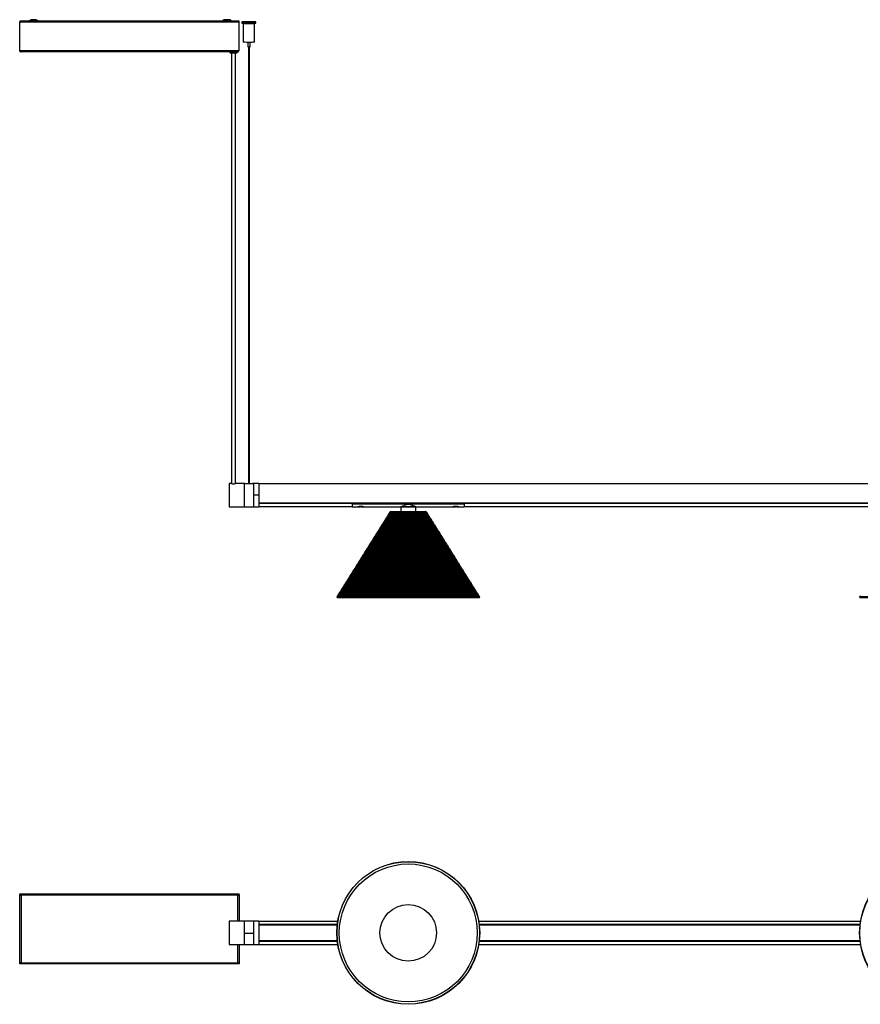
# Model space of a CAD drawing. Header units: millimetres. Extents: x 161 to 2855, y 431 to 1486.
# Tile 1 of 7: x 161 to 1061, y 431 to 1486. Entities that reach past the tile are written whole.
import ezdxf

# ---------------------------------------------------------------- set-up
doc = ezdxf.new("R2010")
doc.units = ezdxf.units.MM

msp = doc.modelspace()

# ---------------------------------------------------------------- linework, layer by layer
at = {"color": 7, "linetype": 'Continuous', "lineweight": 25}
for p, q in [((161.4, 1484.5), (160.6, 1484.5)), ((160.6, 1484.5), (160.6, 1483.8)), ((160.6, 1484.5), (160.6, 1484.5)), ((170.1, 1484.5), (160.6, 1484.5)), ((170.2, 1484.5), (160.6, 1484.5)), ((160.6, 1484.5), (160.6, 1484.5)), ((160.6, 1453.2), (160.6, 1483.8)), ((160.6, 1483.8), (395.6, 1483.8)), ((160.6, 1483.8), (395.6, 1483.8)), ((160.6, 1483.8), (160.6, 1483.8)), ((161.4, 1483.8), (160.6, 1483.8)), ((160.6, 1483.8), (160.6, 1483.8)), ((161.4, 1484.5), (161.4, 1483.8)), ((161.4, 1483.8), (161.4, 1483.8)), ((165.6, 1484.3), (163.6, 1484.2)), ((163.6, 1483.8), (163.6, 1484.2)), ((165.6, 1484.3), (169.8, 1484.3)), ((168.8, 1483.9), (168.8, 1483.9)), ((376.8, 1484.5), (181, 1484.5)), ((376.8, 1484.5), (181, 1484.5)), ((181.3, 1484.3), (229.1, 1484.3)), ((229.1, 1484.3), (229.1, 1484.2)), ((229.1, 1484.2), (229.6, 1484.2)), ((229.6, 1484.2), (229.6, 1484.2)), ((249.6, 1484.2), (229.6, 1484.2)), ((249.6, 1484.2), (249.6, 1484.2)), ((249.6, 1484.2), (250.1, 1484.2)), ((250.1, 1484.2), (250.1, 1484.3)), ((250.1, 1484.3), (376.4, 1484.3)), ((375.8, 1484.2), (375.8, 1484.2)), ((375.8, 1484.2), (375.8, 1484.2)), ((395.6, 1484.5), (388.3, 1484.5)), ((395.6, 1484.5), (388.3, 1484.5)), ((388.9, 1484.3), (390.6, 1484.3)), ((389.4, 1484.2), (389.4, 1484.2)), ((392.6, 1484.2), (390.6, 1484.3)), ((392.6, 1484.2), (392.6, 1483.8)), ((394.8, 1484.5), (395.6, 1484.5)), ((394.8, 1483.8), (394.8, 1484.5)), ((394.8, 1483.8), (394.8, 1483.8)), ((394.8, 1483.8), (395.6, 1483.8)), ((395.6, 1483.8), (395.6, 1484.5)), ((395.6, 1484.5), (395.6, 1484.5)), ((395.6, 1484.5), (395.6, 1484.5)), ((395.6, 1453.2), (395.6, 1483.8)), ((395.6, 1483.8), (395.6, 1483.8)), ((395.6, 1483.8), (395.6, 1483.8)), ((398.6, 1483.9), (398.6, 1482.4)), ((400.1, 1482.3), (400.1, 1462.3)), ((401.8, 1482.4), (401.8, 1481.6)), ((405.6, 1483.9), (405.6, 1483.9)), ((406.6, 1483.9), (406.6, 1483.9)), ((410.4, 1482.3), (410.4, 1482.4)), ((412.1, 1462.3), (412.1, 1482.3)), ((413.6, 1482.4), (413.6, 1483.9)), ((404.8, 1462.3), (404.8, 1457.3)), ((405.6, 1457.3), (405.6, 988.9)), ((406.6, 988.9), (406.6, 1457.3)), ((407.3, 1457.3), (407.3, 1462.3)), ((160.6, 1453.2), (395.6, 1453.2)), ((394.2, 1451.8), (162, 1451.8)), ((385.6, 1451.8), (385.6, 1451.6)), ((387.6, 1450.6), (387.6, 988.9)), ((391.6, 988.9), (391.6, 1450.6)), ((393.6, 1451.6), (393.6, 1451.8)), ((387.4, 989), (385.1, 989)), ((385.1, 989), (385.1, 964)), ((400.9, 989), (391.8, 989)), ((401.8, 989), (400.9, 989)), ((400.9, 989), (400.9, 964)), ((400.9, 989), (400.9, 964)), ((400.9, 989), (401.6, 989)), ((400.9, 989), (400.9, 989)), ((401.6, 988.9), (401.6, 989)), ((401.6, 989), (401.6, 989)), ((402.3, 989), (405.6, 989)), ((402.3, 989), (402.4, 988.9)), ((409.5, 988.9), (402.3, 988.9)), ((406.6, 989), (409.5, 989)), ((409.5, 988.9), (409.5, 989)), ((410.9, 989), (410.1, 989)), ((410.3, 989), (410.3, 988.9)), ((410.3, 989), (410.9, 989)), ((410.3, 989), (410.3, 989)), ((416.8, 989), (410.9, 989)), ((410.9, 989), (410.9, 964)), ((410.9, 989), (410.9, 989)), ((410.9, 989), (410.9, 976.5)), ((416.8, 989), (416.8, 976.5)), ((2416.8, 988.7), (416.8, 988.7)), ((416.8, 976.5), (410.9, 976.5)), ((410.9, 976.5), (410.9, 964)), ((416.8, 976.5), (416.8, 964)), ((385.1, 964), (400.9, 964)), ((400.9, 964), (410.9, 964)), ((410.9, 964), (416.8, 964)), ((416.8, 968.3), (2416.8, 968.3)), ((2416.8, 968.2), (416.8, 968.2)), ((416.8, 968), (516.8, 968)), ((516.8, 967.6), (416.8, 967.6)), ((416.8, 964.3), (516.8, 964.3)), ((516.8, 967.4), (516.8, 968.2)), ((516.8, 968.2), (636.8, 968.2)), ((516.8, 968.2), (516.8, 968.2)), ((516.8, 968.2), (518.3, 968.2)), ((516.8, 967.4), (636.8, 967.4)), ((516.8, 967.4), (516.8, 964)), ((516.8, 964), (522, 964)), ((518.3, 968.2), (518.3, 968.2)), ((519.8, 968.2), (519.8, 968.2)), ((522.3, 968.2), (522.3, 968.2)), ((522.6, 964.1), (525.3, 964.1)), ((523.4, 968.2), (523.4, 968.2)), ((526.3, 964.3), (525.3, 964.3)), ((526.3, 964.1), (529, 964.1)), ((528.4, 968.2), (528.4, 968.2)), ((528.4, 968.2), (620.3, 968.2)), ((529, 964.1), (528.9, 964.1)), ((529.5, 964), (568.8, 964)), ((568.8, 964), (568.8, 959.2)), ((584.8, 964), (568.8, 964)), ((568.8, 964), (584.8, 964)), ((584.8, 964), (624, 964)), ((584.8, 959.2), (584.8, 964)), ((620.3, 968.2), (620.3, 968.2)), ((624.3, 968.2), (624.3, 968.2)), ((624.5, 964.1), (627.3, 964.1)), ((625.3, 968.2), (625.3, 968.2)), ((628.2, 964.3), (627.2, 964.3)), ((628.3, 964.1), (631, 964.1)), ((630.4, 968.2), (636.8, 968.2)), ((630.4, 968.2), (630.4, 968.2)), ((631.5, 964), (636.8, 964)), ((636.8, 967.4), (636.8, 968.2)), ((636.8, 968.2), (636.8, 968.2)), ((636.8, 968), (1076.8, 968)), ((1076.8, 967.6), (636.8, 967.6)), ((636.8, 967.4), (636.8, 964)), ((636.8, 964.3), (1076.8, 964.3)), ((553.1, 951), (552, 950.8)), ((552, 950.8), (552.3, 949.7)), ((552, 950.8), (601.6, 950.8)), ((553.9, 952.4), (552.9, 952.1)), ((552.9, 952.1), (553.1, 951.1)), ((552.9, 952.1), (600.7, 952.1)), ((553.1, 951.1), (600.5, 951.1)), ((553.1, 951.1), (553.1, 951)), ((553.1, 951), (600.5, 951)), ((554.7, 953.7), (553.7, 953.5)), ((553.7, 953.5), (554, 952.5)), ((553.7, 953.5), (599.9, 953.5)), ((554, 952.5), (553.9, 952.4)), ((553.9, 952.4), (599.7, 952.4)), ((554, 952.5), (599.6, 952.5)), ((555.6, 955.1), (554.6, 954.8)), ((554.6, 954.8), (554.8, 953.8)), ((554.6, 954.8), (599, 954.8)), ((554.8, 953.8), (554.7, 953.7)), ((554.7, 953.7), (598.8, 953.7)), ((554.8, 953.8), (598.8, 953.8)), ((556.4, 956.4), (555.4, 956.2)), ((555.4, 956.2), (555.6, 955.2)), ((555.4, 956.2), (598.2, 956.2)), ((555.6, 955.2), (597.9, 955.2)), ((555.6, 955.2), (555.6, 955.1)), ((555.6, 955.1), (598, 955.1)), ((557.3, 957.8), (556.2, 957.5)), ((556.2, 957.5), (556.5, 956.5)), ((556.2, 957.5), (597.3, 957.5)), ((556.5, 956.5), (556.4, 956.4)), ((556.4, 956.4), (597.1, 956.4)), ((556.5, 956.5), (597.1, 956.5)), ((558.1, 959.2), (557.1, 958.9)), ((557.1, 958.9), (557.3, 957.9)), ((557.1, 958.9), (596.5, 958.9)), ((557.3, 957.9), (596.2, 957.9)), ((557.3, 957.9), (557.3, 957.8)), ((557.3, 957.8), (596.3, 957.8)), ((558.1, 959.2), (595.4, 959.2)), ((596.5, 958.9), (595.4, 959.2)), ((596.2, 957.9), (596.5, 958.9)), ((596.3, 957.8), (596.2, 957.9)), ((597.3, 957.5), (596.3, 957.8)), ((597.1, 956.5), (597.3, 957.5)), ((597.1, 956.4), (597.1, 956.5)), ((598.2, 956.2), (597.1, 956.4)), ((597.9, 955.2), (598.2, 956.2)), ((598, 955.1), (597.9, 955.2)), ((599, 954.8), (598, 955.1)), ((598.8, 953.8), (599, 954.8)), ((598.8, 953.7), (598.8, 953.8)), ((599.9, 953.5), (598.8, 953.7)), ((599.6, 952.5), (599.9, 953.5)), ((599.7, 952.4), (599.6, 952.5)), ((600.7, 952.1), (599.7, 952.4)), ((600.5, 951.1), (600.7, 952.1)), ((600.5, 951), (600.5, 951.1)), ((601.6, 950.8), (600.5, 951)), ((601.3, 949.7), (601.6, 950.8)), ((546.3, 940.2), (545.2, 939.9)), ((545.2, 939.9), (545.5, 938.9)), ((545.2, 939.9), (608.4, 939.9)), ((547.1, 941.5), (546.1, 941.3)), ((546.1, 941.3), (546.3, 940.2)), ((546.1, 941.3), (607.5, 941.3)), ((546.3, 940.2), (607.3, 940.2)), ((546.3, 940.2), (607.3, 940.2)), ((546.3, 940.2), (546.3, 940.2)), ((548, 942.9), (546.9, 942.6)), ((546.9, 942.6), (547.2, 941.6)), ((546.9, 942.6), (606.7, 942.6)), ((547.2, 941.6), (547.1, 941.5)), ((547.1, 941.5), (606.5, 941.5)), ((547.2, 941.6), (606.4, 941.6)), ((548.8, 944.2), (547.8, 944)), ((547.8, 944), (548, 943)), ((547.8, 944), (605.8, 944)), ((548, 943), (605.6, 943)), ((548, 943), (548, 942.9)), ((548, 942.9), (605.6, 942.9)), ((549.7, 945.6), (548.6, 945.3)), ((548.6, 945.3), (548.9, 944.3)), ((548.6, 945.3), (605, 945.3)), ((548.9, 944.3), (548.8, 944.2)), ((548.8, 944.2), (604.8, 944.2)), ((548.9, 944.3), (604.7, 944.3)), ((550.5, 946.9), (549.5, 946.7)), ((549.5, 946.7), (549.7, 945.7)), ((549.5, 946.7), (604.1, 946.7)), ((549.7, 945.7), (603.9, 945.7)), ((549.7, 945.7), (549.7, 945.6)), ((549.7, 945.6), (603.9, 945.6)), ((551.4, 948.3), (550.3, 948)), ((550.3, 948), (550.6, 947)), ((550.3, 948), (603.3, 948)), ((550.6, 947), (550.5, 946.9)), ((550.5, 946.9), (603.1, 946.9)), ((550.6, 947), (603, 947)), ((552.2, 949.7), (551.2, 949.4)), ((551.2, 949.4), (551.4, 948.4)), ((551.2, 949.4), (602.4, 949.4)), ((551.4, 948.4), (602.2, 948.4)), ((551.4, 948.4), (551.4, 948.3)), ((551.4, 948.3), (602.2, 948.3)), ((552.2, 949.7), (601.4, 949.7)), ((552.3, 949.7), (552.2, 949.7)), ((552.3, 949.7), (601.3, 949.7)), ((601.4, 949.7), (601.3, 949.7)), ((602.4, 949.4), (601.4, 949.7)), ((602.2, 948.4), (602.4, 949.4)), ((602.2, 948.3), (602.2, 948.4)), ((603.3, 948), (602.2, 948.3)), ((603, 947), (603.3, 948)), ((603.1, 946.9), (603, 947)), ((604.1, 946.7), (603.1, 946.9)), ((603.9, 945.7), (604.1, 946.7)), ((603.9, 945.6), (603.9, 945.7)), ((605, 945.3), (603.9, 945.6)), ((604.7, 944.3), (605, 945.3)), ((604.8, 944.2), (604.7, 944.3)), ((605.8, 944), (604.8, 944.2)), ((605.6, 943), (605.8, 944)), ((605.6, 942.9), (605.6, 943)), ((606.7, 942.6), (605.6, 942.9)), ((606.4, 941.6), (606.7, 942.6)), ((606.5, 941.5), (606.4, 941.6)), ((607.5, 941.3), (606.5, 941.5)), ((607.3, 940.2), (607.5, 941.3)), ((608.4, 939.9), (607.3, 940.2)), ((607.3, 940.2), (607.3, 940.2)), ((608.1, 938.9), (608.4, 939.9)), ((539.5, 929.3), (538.4, 929)), ((538.4, 929), (538.7, 928)), ((538.4, 929), (615.1, 929)), ((540.3, 930.7), (539.3, 930.4)), ((539.3, 930.4), (539.5, 929.4)), ((539.3, 930.4), (614.3, 930.4)), ((539.5, 929.4), (614, 929.4)), ((539.5, 929.4), (539.5, 929.3)), ((539.5, 929.3), (614.1, 929.3)), ((541.2, 932), (540.1, 931.8)), ((540.1, 931.8), (540.4, 930.7)), ((540.1, 931.8), (613.4, 931.8)), ((540.3, 930.7), (613.2, 930.7)), ((540.4, 930.7), (540.3, 930.7)), ((540.4, 930.7), (613.2, 930.7)), ((542, 933.4), (541, 933.1)), ((541, 933.1), (541.2, 932.1)), ((541, 933.1), (612.6, 933.1)), ((541.2, 932.1), (612.3, 932.1)), ((541.2, 932.1), (541.2, 932)), ((541.2, 932), (612.4, 932)), ((542.9, 934.7), (541.8, 934.5)), ((541.8, 934.5), (542.1, 933.5)), ((541.8, 934.5), (611.7, 934.5)), ((542.1, 933.5), (542, 933.4)), ((542, 933.4), (611.6, 933.4)), ((542.1, 933.5), (611.5, 933.5)), ((543.7, 936.1), (542.7, 935.8)), ((542.7, 935.8), (542.9, 934.8)), ((542.7, 935.8), (610.9, 935.8)), ((542.9, 934.8), (610.6, 934.8)), ((542.9, 934.8), (542.9, 934.7)), ((542.9, 934.7), (610.7, 934.7)), ((544.6, 937.4), (543.5, 937.2)), ((543.5, 937.2), (543.8, 936.2)), ((543.5, 937.2), (610.1, 937.2)), ((543.8, 936.2), (543.7, 936.1)), ((543.7, 936.1), (609.9, 936.1)), ((543.8, 936.2), (609.8, 936.2)), ((545.4, 938.8), (544.4, 938.5)), ((544.4, 938.5), (544.6, 937.5)), ((544.4, 938.5), (609.2, 938.5)), ((544.6, 937.5), (609, 937.5)), ((544.6, 937.5), (544.6, 937.4)), ((544.6, 937.4), (609, 937.4)), ((545.5, 938.9), (545.4, 938.8)), ((545.4, 938.8), (608.2, 938.8)), ((545.5, 938.9), (608.1, 938.9)), ((608.2, 938.8), (608.1, 938.9)), ((609.2, 938.5), (608.2, 938.8)), ((609, 937.5), (609.2, 938.5)), ((609, 937.4), (609, 937.5)), ((610.1, 937.2), (609, 937.4)), ((609.8, 936.2), (610.1, 937.2)), ((609.9, 936.1), (609.8, 936.2)), ((610.9, 935.8), (609.9, 936.1)), ((610.6, 934.8), (610.9, 935.8)), ((610.7, 934.7), (610.6, 934.8)), ((611.7, 934.5), (610.7, 934.7)), ((611.5, 933.5), (611.7, 934.5)), ((611.6, 933.4), (611.5, 933.5)), ((612.6, 933.1), (611.6, 933.4)), ((612.3, 932.1), (612.6, 933.1)), ((612.4, 932), (612.3, 932.1)), ((613.4, 931.8), (612.4, 932)), ((613.2, 930.7), (613.4, 931.8)), ((614.3, 930.4), (613.2, 930.7)), ((613.2, 930.7), (613.2, 930.7)), ((614, 929.4), (614.3, 930.4)), ((614.1, 929.3), (614, 929.4)), ((615.1, 929), (614.1, 929.3)), ((614.9, 928), (615.1, 929)), ((532.7, 918.4), (531.7, 918.2)), ((531.7, 918.2), (531.9, 917.2)), ((531.7, 918.2), (621.9, 918.2)), ((533.6, 919.8), (532.5, 919.5)), ((532.5, 919.5), (532.8, 918.5)), ((532.5, 919.5), (621.1, 919.5)), ((532.8, 918.5), (532.7, 918.4)), ((532.7, 918.4), (620.9, 918.4)), ((532.8, 918.5), (620.8, 918.5)), ((534.4, 921.2), (533.4, 920.9)), ((533.4, 920.9), (533.6, 919.9)), ((533.4, 920.9), (620.2, 920.9)), ((533.6, 919.9), (620, 919.9)), ((533.6, 919.9), (533.6, 919.8)), ((533.6, 919.8), (620, 919.8)), ((535.2, 922.5), (534.2, 922.3)), ((534.2, 922.3), (534.5, 921.2)), ((534.2, 922.3), (619.4, 922.3)), ((534.4, 921.2), (619.2, 921.2)), ((534.5, 921.2), (534.4, 921.2)), ((534.5, 921.2), (619.1, 921.2)), ((536.1, 923.9), (535, 923.6)), ((535, 923.6), (535.3, 922.6)), ((535, 923.6), (618.5, 923.6)), ((535.3, 922.6), (535.2, 922.5)), ((535.2, 922.5), (618.3, 922.5)), ((535.3, 922.6), (618.3, 922.6)), ((536.9, 925.2), (535.9, 925)), ((535.9, 925), (536.1, 924)), ((535.9, 925), (617.7, 925)), ((536.1, 924), (617.4, 924)), ((536.1, 924), (536.1, 923.9)), ((536.1, 923.9), (617.5, 923.9)), ((537.8, 926.6), (536.7, 926.3)), ((536.7, 926.3), (537, 925.3)), ((536.7, 926.3), (616.8, 926.3)), ((537, 925.3), (536.9, 925.2)), ((536.9, 925.2), (616.6, 925.2)), ((537, 925.3), (616.6, 925.3)), ((538.6, 927.9), (537.6, 927.7)), ((537.6, 927.7), (537.8, 926.7)), ((537.6, 927.7), (616, 927.7)), ((537.8, 926.7), (615.7, 926.7)), ((537.8, 926.7), (537.8, 926.6)), ((537.8, 926.6), (615.8, 926.6)), ((538.7, 928), (538.6, 927.9)), ((538.6, 927.9), (614.9, 927.9)), ((538.7, 928), (614.9, 928)), ((614.9, 927.9), (614.9, 928)), ((616, 927.7), (614.9, 927.9)), ((615.7, 926.7), (616, 927.7)), ((615.8, 926.6), (615.7, 926.7)), ((616.8, 926.3), (615.8, 926.6)), ((616.6, 925.3), (616.8, 926.3)), ((616.6, 925.2), (616.6, 925.3)), ((617.7, 925), (616.6, 925.2)), ((617.4, 924), (617.7, 925)), ((617.5, 923.9), (617.4, 924)), ((618.5, 923.6), (617.5, 923.9)), ((618.3, 922.6), (618.5, 923.6)), ((618.3, 922.5), (618.3, 922.6)), ((619.4, 922.3), (618.3, 922.5)), ((619.1, 921.2), (619.4, 922.3)), ((619.2, 921.2), (619.1, 921.2)), ((620.2, 920.9), (619.2, 921.2)), ((620, 919.9), (620.2, 920.9)), ((620, 919.8), (620, 919.9)), ((621.1, 919.5), (620, 919.8)), ((620.8, 918.5), (621.1, 919.5)), ((620.9, 918.4), (620.8, 918.5)), ((621.9, 918.2), (620.9, 918.4)), ((621.7, 917.2), (621.9, 918.2)), ((526.8, 908.9), (525.7, 908.7)), ((525.7, 908.7), (526, 907.7)), ((525.7, 908.7), (627.9, 908.7)), ((526, 907.7), (525.9, 907.6)), ((526, 907.7), (627.6, 907.7)), ((527.6, 910.3), (526.6, 910)), ((526.6, 910), (526.8, 909)), ((526.6, 910), (627, 910)), ((526.8, 909), (626.8, 909)), ((526.8, 909), (526.8, 908.9)), ((526.8, 908.9), (626.8, 908.9)), ((528.5, 911.7), (527.4, 911.4)), ((527.4, 911.4), (527.7, 910.4)), ((527.4, 911.4), (626.2, 911.4)), ((527.7, 910.4), (527.6, 910.3)), ((527.6, 910.3), (626, 910.3)), ((527.7, 910.4), (625.9, 910.4)), ((529.3, 913), (528.3, 912.8)), ((528.3, 912.8), (528.5, 911.7)), ((528.3, 912.8), (625.3, 912.8)), ((528.5, 911.7), (625.1, 911.7)), ((528.5, 911.7), (625.1, 911.7)), ((528.5, 911.7), (528.5, 911.7)), ((530.2, 914.4), (529.1, 914.1)), ((529.1, 914.1), (529.4, 913.1)), ((529.1, 914.1), (624.5, 914.1)), ((529.4, 913.1), (529.3, 913)), ((529.3, 913), (624.3, 913)), ((529.4, 913.1), (624.2, 913.1)), ((531, 915.7), (530, 915.5)), ((530, 915.5), (530.2, 914.5)), ((530, 915.5), (623.6, 915.5)), ((530.2, 914.5), (623.4, 914.5)), ((530.2, 914.5), (530.2, 914.4)), ((530.2, 914.4), (623.4, 914.4)), ((531.9, 917.1), (530.8, 916.8)), ((530.8, 916.8), (531.1, 915.8)), ((530.8, 916.8), (622.8, 916.8)), ((531.1, 915.8), (531, 915.7)), ((531, 915.7), (622.6, 915.7)), ((531.1, 915.8), (622.5, 915.8)), ((531.9, 917.2), (621.7, 917.2)), ((531.9, 917.2), (531.9, 917.1)), ((531.9, 917.1), (621.7, 917.1)), ((621.7, 917.1), (621.7, 917.2)), ((622.8, 916.8), (621.7, 917.1)), ((622.5, 915.8), (622.8, 916.8)), ((622.6, 915.7), (622.5, 915.8)), ((623.6, 915.5), (622.6, 915.7)), ((623.4, 914.5), (623.6, 915.5)), ((623.4, 914.4), (623.4, 914.5)), ((624.5, 914.1), (623.4, 914.4)), ((624.2, 913.1), (624.5, 914.1)), ((624.3, 913), (624.2, 913.1)), ((625.3, 912.8), (624.3, 913)), ((625.1, 911.7), (625.3, 912.8)), ((626.2, 911.4), (625.1, 911.7)), ((625.1, 911.7), (625.1, 911.7)), ((625.9, 910.4), (626.2, 911.4)), ((626, 910.3), (625.9, 910.4)), ((627, 910), (626, 910.3)), ((626.8, 909), (627, 910)), ((626.8, 908.9), (626.8, 909)), ((627.9, 908.7), (626.8, 908.9)), ((627.6, 907.7), (627.9, 908.7)), ((627.7, 907.6), (627.6, 907.7)), ((520, 898.1), (518.9, 897.8)), ((518.9, 897.8), (519.2, 896.8)), ((518.9, 897.8), (634.6, 897.8)), ((520.8, 899.5), (519.8, 899.2)), ((519.8, 899.2), (520, 898.2)), ((519.8, 899.2), (633.8, 899.2)), ((520, 898.2), (633.5, 898.2)), ((520, 898.2), (520, 898.1)), ((520, 898.1), (633.6, 898.1)), ((521.7, 900.8), (520.6, 900.5)), ((520.6, 900.5), (520.9, 899.5)), ((520.6, 900.5), (632.9, 900.5)), ((520.8, 899.5), (632.7, 899.5)), ((520.9, 899.5), (520.8, 899.5)), ((520.9, 899.5), (632.7, 899.5)), ((522.5, 902.2), (521.5, 901.9)), ((521.5, 901.9), (521.7, 900.9)), ((521.5, 901.9), (632.1, 901.9)), ((521.7, 900.9), (631.8, 900.9)), ((521.7, 900.9), (521.7, 900.8)), ((521.7, 900.8), (631.9, 900.8)), ((523.4, 903.5), (522.3, 903.3)), ((522.3, 903.3), (522.6, 902.2)), ((522.3, 903.3), (631.2, 903.3)), ((522.5, 902.2), (631.1, 902.2)), ((522.6, 902.2), (522.5, 902.2)), ((522.6, 902.2), (631, 902.2)), ((524.2, 904.9), (523.2, 904.6)), ((523.2, 904.6), (523.4, 903.6)), ((523.2, 904.6), (630.4, 904.6)), ((523.4, 903.6), (630.2, 903.6)), ((523.4, 903.6), (523.4, 903.5)), ((523.4, 903.5), (630.2, 903.5)), ((525.1, 906.2), (524, 906)), ((524, 906), (524.3, 905)), ((524, 906), (629.6, 906)), ((524.3, 905), (524.2, 904.9)), ((524.2, 904.9), (629.4, 904.9)), ((524.3, 905), (629.3, 905)), ((525.9, 907.6), (524.9, 907.3)), ((524.9, 907.3), (525.1, 906.3)), ((524.9, 907.3), (628.7, 907.3)), ((525.1, 906.3), (628.5, 906.3)), ((525.1, 906.3), (525.1, 906.2)), ((525.1, 906.2), (628.5, 906.2)), ((525.9, 907.6), (627.7, 907.6)), ((628.7, 907.3), (627.7, 907.6)), ((628.5, 906.3), (628.7, 907.3)), ((628.5, 906.2), (628.5, 906.3)), ((629.6, 906), (628.5, 906.2)), ((629.3, 905), (629.6, 906)), ((629.4, 904.9), (629.3, 905)), ((630.4, 904.6), (629.4, 904.9)), ((630.2, 903.6), (630.4, 904.6)), ((630.2, 903.5), (630.2, 903.6)), ((631.2, 903.3), (630.2, 903.5)), ((631, 902.2), (631.2, 903.3)), ((631.1, 902.2), (631, 902.2)), ((632.1, 901.9), (631.1, 902.2)), ((631.8, 900.9), (632.1, 901.9)), ((631.9, 900.8), (631.8, 900.9)), ((632.9, 900.5), (631.9, 900.8)), ((632.7, 899.5), (632.9, 900.5)), ((633.8, 899.2), (632.7, 899.5)), ((632.7, 899.5), (632.7, 899.5)), ((633.5, 898.2), (633.8, 899.2)), ((633.6, 898.1), (633.5, 898.2)), ((634.6, 897.8), (633.6, 898.1)), ((634.4, 896.8), (634.6, 897.8)), ((513.2, 887.2), (512.2, 887)), ((512.2, 887), (512.4, 886)), ((512.2, 887), (641.4, 887)), ((514.1, 888.6), (513, 888.3)), ((513, 888.3), (513.3, 887.3)), ((513, 888.3), (640.6, 888.3)), ((513.3, 887.3), (513.2, 887.2)), ((513.2, 887.2), (640.4, 887.2)), ((513.3, 887.3), (640.3, 887.3)), ((514.9, 890), (513.9, 889.7)), ((513.9, 889.7), (514.1, 888.7)), ((513.9, 889.7), (639.7, 889.7)), ((514.1, 888.7), (639.5, 888.7)), ((514.1, 888.7), (514.1, 888.6)), ((514.1, 888.6), (639.5, 888.6)), ((515.7, 891.3), (514.7, 891.1)), ((514.7, 891.1), (515, 890)), ((514.7, 891.1), (638.9, 891.1)), ((514.9, 890), (638.7, 890)), ((515, 890), (514.9, 890)), ((515, 890), (638.6, 890)), ((516.6, 892.7), (515.5, 892.4)), ((515.5, 892.4), (515.8, 891.4)), ((515.5, 892.4), (638, 892.4)), ((515.8, 891.4), (515.7, 891.3)), ((515.7, 891.3), (637.8, 891.3)), ((515.8, 891.4), (637.8, 891.4)), ((517.4, 894), (516.4, 893.8)), ((516.4, 893.8), (516.6, 892.8)), ((516.4, 893.8), (637.2, 893.8)), ((516.6, 892.8), (636.9, 892.8)), ((516.6, 892.8), (516.6, 892.7)), ((516.6, 892.7), (637, 892.7)), ((518.3, 895.4), (517.2, 895.1)), ((517.2, 895.1), (517.5, 894.1)), ((517.2, 895.1), (636.3, 895.1)), ((517.5, 894.1), (517.4, 894)), ((517.4, 894), (636.1, 894)), ((517.5, 894.1), (636.1, 894.1)), ((519.1, 896.7), (518.1, 896.5)), ((518.1, 896.5), (518.3, 895.5)), ((518.1, 896.5), (635.5, 896.5)), ((518.3, 895.5), (635.2, 895.5)), ((518.3, 895.5), (518.3, 895.4)), ((518.3, 895.4), (635.3, 895.4)), ((519.2, 896.8), (519.1, 896.7)), ((519.1, 896.7), (634.4, 896.7)), ((519.2, 896.8), (634.4, 896.8)), ((634.4, 896.7), (634.4, 896.8)), ((635.5, 896.5), (634.4, 896.7)), ((635.2, 895.5), (635.5, 896.5)), ((635.3, 895.4), (635.2, 895.5)), ((636.3, 895.1), (635.3, 895.4)), ((636.1, 894.1), (636.3, 895.1)), ((636.1, 894), (636.1, 894.1)), ((637.2, 893.8), (636.1, 894)), ((636.9, 892.8), (637.2, 893.8)), ((637, 892.7), (636.9, 892.8)), ((638, 892.4), (637, 892.7)), ((637.8, 891.4), (638, 892.4)), ((637.8, 891.3), (637.8, 891.4)), ((638.9, 891.1), (637.8, 891.3)), ((638.6, 890), (638.9, 891.1)), ((638.7, 890), (638.6, 890)), ((639.7, 889.7), (638.7, 890)), ((639.5, 888.7), (639.7, 889.7)), ((639.5, 888.6), (639.5, 888.7)), ((640.6, 888.3), (639.5, 888.6)), ((640.3, 887.3), (640.6, 888.3)), ((640.4, 887.2), (640.3, 887.3)), ((641.4, 887), (640.4, 887.2)), ((641.2, 886), (641.4, 887)), ((506.4, 876.4), (505.4, 876.1)), ((505.4, 876.1), (505.6, 875.1)), ((505.4, 876.1), (648.2, 876.1)), ((507.3, 877.7), (506.2, 877.5)), ((506.2, 877.5), (506.5, 876.5)), ((506.2, 877.5), (647.4, 877.5)), ((506.5, 876.5), (506.4, 876.4)), ((506.4, 876.4), (647.2, 876.4)), ((506.5, 876.5), (647.1, 876.5)), ((508.1, 879.1), (507.1, 878.8)), ((507.1, 878.8), (507.3, 877.8)), ((507.1, 878.8), (646.5, 878.8)), ((507.3, 877.8), (646.3, 877.8)), ((507.3, 877.8), (507.3, 877.7)), ((507.3, 877.7), (646.3, 877.7)), ((509, 880.5), (507.9, 880.2)), ((507.9, 880.2), (508.2, 879.2)), ((507.9, 880.2), (645.7, 880.2)), ((508.2, 879.2), (508.1, 879.1)), ((508.1, 879.1), (645.5, 879.1)), ((508.2, 879.2), (645.4, 879.2)), ((509.8, 881.8), (508.8, 881.6)), ((508.8, 881.6), (509, 880.5)), ((508.8, 881.6), (644.8, 881.6)), ((509, 880.5), (644.6, 880.5)), ((509, 880.5), (644.6, 880.5)), ((509, 880.5), (509, 880.5)), ((510.7, 883.2), (509.6, 882.9)), ((509.6, 882.9), (509.9, 881.9)), ((509.6, 882.9), (644, 882.9)), ((509.9, 881.9), (509.8, 881.8)), ((509.8, 881.8), (643.8, 881.8)), ((509.9, 881.9), (643.7, 881.9)), ((511.5, 884.5), (510.5, 884.3)), ((510.5, 884.3), (510.7, 883.3)), ((510.5, 884.3), (643.1, 884.3)), ((510.7, 883.3), (642.9, 883.3)), ((510.7, 883.3), (510.7, 883.2)), ((510.7, 883.2), (642.9, 883.2)), ((512.4, 885.9), (511.3, 885.6)), ((511.3, 885.6), (511.6, 884.6)), ((511.3, 885.6), (642.3, 885.6)), ((511.6, 884.6), (511.5, 884.5)), ((511.5, 884.5), (642.1, 884.5)), ((511.6, 884.6), (642, 884.6)), ((512.4, 886), (641.2, 886)), ((512.4, 886), (512.4, 885.9)), ((512.4, 885.9), (641.2, 885.9)), ((641.2, 885.9), (641.2, 886)), ((642.3, 885.6), (641.2, 885.9)), ((642, 884.6), (642.3, 885.6)), ((642.1, 884.5), (642, 884.6)), ((643.1, 884.3), (642.1, 884.5)), ((642.9, 883.3), (643.1, 884.3)), ((642.9, 883.2), (642.9, 883.3)), ((644, 882.9), (642.9, 883.2)), ((643.7, 881.9), (644, 882.9)), ((643.8, 881.8), (643.7, 881.9)), ((644.8, 881.6), (643.8, 881.8)), ((644.6, 880.5), (644.8, 881.6)), ((645.7, 880.2), (644.6, 880.5)), ((644.6, 880.5), (644.6, 880.5)), ((645.4, 879.2), (645.7, 880.2)), ((645.5, 879.1), (645.4, 879.2)), ((646.5, 878.8), (645.5, 879.1)), ((646.3, 877.8), (646.5, 878.8)), ((646.3, 877.7), (646.3, 877.8)), ((647.4, 877.5), (646.3, 877.7)), ((647.1, 876.5), (647.4, 877.5)), ((647.2, 876.4), (647.1, 876.5)), ((648.2, 876.1), (647.2, 876.4)), ((648, 875.1), (648.2, 876.1)), ((501.3, 868.2), (500.3, 868)), ((500.3, 868), (500.5, 867)), ((500.3, 868), (653.3, 868)), ((500.5, 867), (653, 867)), ((502.2, 869.6), (501.1, 869.3)), ((501.1, 869.3), (501.4, 868.3)), ((501.1, 869.3), (652.4, 869.3)), ((501.4, 868.3), (501.3, 868.2)), ((501.3, 868.2), (652.2, 868.2)), ((501.4, 868.3), (652.2, 868.3)), ((503, 871), (502, 870.7)), ((502, 870.7), (502.2, 869.7)), ((502, 870.7), (651.6, 870.7)), ((502.2, 869.7), (651.3, 869.7)), ((502.2, 869.7), (502.2, 869.6)), ((502.2, 869.6), (651.4, 869.6)), ((503.9, 872.3), (502.8, 872.1)), ((502.8, 872.1), (503.1, 871)), ((502.8, 872.1), (650.7, 872.1)), ((503, 871), (650.6, 871)), ((503.1, 871), (503, 871)), ((503.1, 871), (650.5, 871)), ((504.7, 873.7), (503.7, 873.4)), ((503.7, 873.4), (503.9, 872.4)), ((503.7, 873.4), (649.9, 873.4)), ((503.9, 872.4), (649.7, 872.4)), ((503.9, 872.4), (503.9, 872.3)), ((503.9, 872.3), (649.7, 872.3)), ((505.6, 875), (504.5, 874.8)), ((504.5, 874.8), (504.8, 873.8)), ((504.5, 874.8), (649.1, 874.8)), ((504.8, 873.8), (504.7, 873.7)), ((504.7, 873.7), (648.9, 873.7)), ((504.8, 873.8), (648.8, 873.8)), ((505.6, 875.1), (648, 875.1)), ((505.6, 875.1), (505.6, 875)), ((505.6, 875), (648, 875)), ((648, 875), (648, 875.1)), ((649.1, 874.8), (648, 875)), ((648.8, 873.8), (649.1, 874.8)), ((648.9, 873.7), (648.8, 873.8)), ((649.9, 873.4), (648.9, 873.7)), ((649.7, 872.4), (649.9, 873.4)), ((649.7, 872.3), (649.7, 872.4)), ((650.7, 872.1), (649.7, 872.3)), ((650.5, 871), (650.7, 872.1)), ((650.6, 871), (650.5, 871)), ((651.6, 870.7), (650.6, 871)), ((651.3, 869.7), (651.6, 870.7)), ((651.4, 869.6), (651.3, 869.7)), ((652.4, 869.3), (651.4, 869.6)), ((652.2, 868.3), (652.4, 869.3)), ((652.2, 868.2), (652.2, 868.3)), ((653.3, 868), (652.2, 868.2)), ((653, 867), (653.3, 868)), ((1061.3, 868.2), (1060.3, 868)), ((1060.3, 868), (1060.5, 867)), ((1060.3, 868), (1213.3, 868)), ((1060.5, 867), (1213, 867)), ((160.6, 549.1), (160.6, 549.4)), ((160.6, 549.4), (395.6, 549.4)), ((160.6, 549.1), (395.6, 549.1)), ((160.6, 549.1), (160.6, 548.3)), ((395.6, 549.1), (395.6, 549.4)), ((395.6, 548.3), (395.6, 549.1)), ((160.6, 475), (160.6, 548.2)), ((161.1, 548.2), (160.6, 548.2)), ((394.2, 547.7), (162, 547.7)), ((162, 547.7), (162, 475.5)), ((394.2, 547.7), (394.2, 547.7)), ((394.2, 519.9), (394.2, 547.7)), ((395.1, 548.2), (395.6, 548.2)), ((395.6, 548.2), (395.6, 519.9)), ((400.9, 519.9), (385.1, 519.9)), ((385.1, 519.9), (385.1, 494.9)), ((410.9, 519.9), (400.9, 519.9)), ((400.9, 519.9), (400.9, 494.9)), ((400.9, 519.9), (400.9, 506.9)), ((410.9, 519.9), (410.9, 506.9)), ((416.8, 519.9), (410.9, 519.9)), ((410.9, 519.9), (410.9, 494.9)), ((416.8, 519.9), (416.8, 494.9)), ((501.3, 519.6), (416.8, 519.6)), ((1061.3, 519.6), (652.3, 519.6)), ((410.9, 506.9), (400.9, 506.9)), ((400.9, 506.9), (400.9, 494.9)), ((410.9, 506.9), (410.9, 505.4)), ((416.8, 516.5), (500.8, 516.5)), ((416.8, 516.3), (500.8, 516.3)), ((500.8, 516.3), (416.8, 516.3)), ((500.8, 516.1), (416.8, 516.1)), ((416.8, 515.9), (500.8, 515.9)), ((500.7, 515.8), (416.8, 515.8)), ((652.7, 516.5), (1060.8, 516.5)), ((652.8, 516.3), (1060.8, 516.3)), ((1060.8, 516.3), (652.8, 516.3)), ((1060.8, 516.1), (652.8, 516.1)), ((652.8, 515.9), (1060.8, 515.9)), ((1060.7, 515.8), (652.8, 515.8)), ((416.8, 499), (500.7, 499)), ((500.8, 498.8), (416.8, 498.8)), ((416.8, 498.6), (500.8, 498.6)), ((416.8, 498.4), (500.8, 498.4)), ((500.8, 498.4), (416.8, 498.4)), ((500.8, 498.3), (416.8, 498.3)), ((1060.8, 498.3), (652.7, 498.3)), ((652.8, 499), (1060.7, 499)), ((1060.8, 498.8), (652.8, 498.8)), ((652.8, 498.6), (1060.8, 498.6)), ((652.8, 498.4), (1060.8, 498.4)), ((1060.8, 498.4), (652.8, 498.4)), ((385.1, 494.9), (400.9, 494.9)), ((394.2, 475.5), (394.2, 494.9)), ((395.6, 494.9), (395.6, 475)), ((400.9, 494.9), (410.9, 494.9)), ((410.9, 494.9), (416.8, 494.9)), ((416.8, 495.1), (501.3, 495.1)), ((652.3, 495.1), (1061.3, 495.1)), ((161.1, 475), (160.6, 475)), ((160.6, 474.1), (160.6, 474.9)), ((162, 475.5), (394.2, 475.5)), ((395.1, 475), (395.6, 475)), ((395.6, 474.9), (395.6, 474.1)), ((395.6, 474.1), (160.6, 474.1))]:
    msp.add_line(p, q, dxfattribs=at)
at = {"color": 7, "linetype": 'Continuous', "lineweight": 25, "flags": 128}
for points in [[(168.8, 1483.9), (169, 1484), (169.2, 1484)], [(181.1, 1484.4), (181.1, 1484.4), (180.9, 1484.4), (180.4, 1484.4), (179.5, 1484.4), (178.3, 1484.4), (177, 1484.4), (175.6, 1484.4), (174.2, 1484.4), (172.8, 1484.4), (171.7, 1484.4), (170.8, 1484.4), (170.3, 1484.4), (170.1, 1484.4), (170.1, 1484.4)], [(172.9, 1486), (173, 1486), (173.6, 1486), (174.4, 1486), (175.3, 1486), (176.3, 1486), (177.2, 1486), (177.9, 1486), (178.3, 1486), (178.3, 1486), (177.9, 1486), (177.2, 1486), (176.3, 1486), (175.3, 1486), (174.4, 1486), (173.6, 1486), (173, 1486), (172.9, 1486)], [(182, 1484), (182.3, 1484), (182.4, 1483.9)], [(189.2, 1484.2), (189.3, 1484.2), (189.8, 1484.2), (190.5, 1484.2), (191.3, 1484.2), (192.1, 1484.2), (192.8, 1484.2), (193.3, 1484.2), (193.4, 1484.2), (193.3, 1484.2), (192.8, 1484.2), (192.1, 1484.1), (191.3, 1484.1), (190.5, 1484.1), (189.8, 1484.2), (189.3, 1484.2), (189.2, 1484.2)], [(209.2, 1484.1), (209.3, 1484.1), (209.8, 1484.1), (210.5, 1484.1), (211.3, 1484.1), (212.1, 1484.1), (212.8, 1484.1), (213.3, 1484.1), (213.4, 1484.1), (213.3, 1484.1), (212.8, 1484.1), (212.1, 1484.1), (211.3, 1484.1), (210.5, 1484.1), (209.8, 1484.1), (209.3, 1484.1), (209.2, 1484.1)], [(377.6, 1484.6), (377.3, 1484.6), (377.1, 1484.6)], [(388.1, 1484.2), (388.1, 1484.2), (387.9, 1484.2), (387.4, 1484.2), (386.5, 1484.2), (385.3, 1484.2), (384, 1484.1), (382.6, 1484.1), (381.2, 1484.1), (379.8, 1484.2), (378.7, 1484.2), (377.8, 1484.2), (377.3, 1484.2), (377.1, 1484.2)], [(379.9, 1486.2), (380, 1486.2), (380.6, 1486.2), (381.4, 1486.2), (382.3, 1486.2), (383.3, 1486.2), (384.2, 1486.2), (384.9, 1486.2), (385.3, 1486.2), (385.3, 1486.2), (384.9, 1486.2), (384.2, 1486.2), (383.3, 1486.2), (382.3, 1486.2), (381.4, 1486.2), (380.6, 1486.2), (380, 1486.2), (379.9, 1486.2)], [(379.9, 1485.8), (380, 1485.8), (380.6, 1485.8), (381.4, 1485.8), (382.3, 1485.8), (383.3, 1485.8), (384.2, 1485.8), (384.9, 1485.8), (385.3, 1485.8), (385.3, 1485.8), (384.9, 1485.8), (384.2, 1485.7), (383.3, 1485.7), (382.3, 1485.7), (381.4, 1485.7), (380.6, 1485.8), (380, 1485.8), (379.9, 1485.8)], [(388.1, 1484.6), (388.1, 1484.6), (387.9, 1484.6), (387.6, 1484.6)], [(406.1, 1483.9), (404.5, 1483.9), (402.9, 1483.9), (401.5, 1483.9), (400.3, 1483.9), (399.4, 1483.9), (398.8, 1483.9), (398.6, 1483.9), (398.6, 1484), (399.1, 1484), (399.8, 1484), (400.9, 1484), (402.2, 1484), (403.6, 1484), (405.2, 1484), (406.8, 1484), (408.4, 1484), (409.9, 1484), (411.2, 1484), (412.3, 1484), (413, 1484), (413.5, 1484), (413.5, 1483.9), (413.3, 1483.9), (412.7, 1483.9), (411.8, 1483.9), (410.6, 1483.9), (409.2, 1483.9), (407.7, 1483.9), (406.1, 1483.9)], [(401.8, 1482.4), (400.8, 1482.4), (400.3, 1482.4), (400.1, 1482.3), (400.2, 1482.3), (400.7, 1482.3), (401.6, 1482.3), (402.7, 1482.3), (404.1, 1482.3), (405.6, 1482.3), (407.1, 1482.3)], [(401.8, 1482.4), (401.7, 1482.4), (401.6, 1482.3), (401.6, 1482.3)], [(406.1, 1483.9), (405.1, 1483.9), (404.3, 1483.9), (403.7, 1483.9), (403.6, 1483.9), (403.7, 1483.9), (404.3, 1484), (405.1, 1484), (406, 1484), (407, 1484), (407.8, 1484), (408.4, 1483.9), (408.6, 1483.9), (408.4, 1483.9), (407.8, 1483.9), (407, 1483.9), (406.1, 1483.9)], [(406.4, 1483.9), (406.5, 1483.9), (406.5, 1483.9), (406.5, 1483.9), (406.4, 1483.9), (406.2, 1483.9), (406, 1483.9), (405.8, 1483.9), (405.7, 1483.9), (405.6, 1483.9), (405.6, 1483.9), (405.6, 1483.9), (405.7, 1483.9), (405.9, 1483.9), (406.1, 1483.9), (406.3, 1483.9), (406.4, 1483.9)], [(407.1, 1482.3), (408.5, 1482.3), (409.8, 1482.3), (410.8, 1482.3), (411.6, 1482.3), (412, 1482.3), (412, 1482.3), (411.7, 1482.4), (411, 1482.4), (410.4, 1482.4)], [(523.7, 968.2), (523.7, 968.2), (523.7, 968.2)], [(526.2, 964.3), (526.2, 964.2), (526.3, 964.1), (526.3, 964.1), (526.3, 964.1), (526.3, 964.1), (526.3, 964.1), (526.3, 964.2), (526.3, 964.3)], [(528.1, 968.2), (528, 968.2), (528, 968.2)], [(625.5, 968.2), (625.5, 968.2), (625.5, 968.2)], [(627.2, 964.3), (627.2, 964.2), (627.3, 964.1), (627.3, 964.1), (627.3, 964.1), (627.3, 964.1), (627.3, 964.1), (627.3, 964.2), (627.3, 964.3)], [(629.9, 968.2), (629.9, 968.2), (629.9, 968.2)]]:
    msp.add_lwpolyline(points, dxfattribs=at)
at = {"color": 7, "linetype": 'Continuous', "lineweight": 25}
for centre, radius in [((576.8, 507.4), 76.5), ((576.8, 507.4), 76.3), ((576.8, 507.4), 73.9), ((1136.8, 507.4), 76.5), ((1136.8, 507.4), 76.3), ((576.8, 507.4), 30.3)]:
    msp.add_circle(centre, radius, dxfattribs=at)
for centre, radius, start, end in [((175.5, 1752.2), 268.3, 268.5608, 271.4637), ((175.6, 1477.9), 8.5, 108.7903, 130.3649), ((175.6, 1477.9), 8.5, 49.6351, 71.2097), ((377.1, 1459.3), 24.9, 89.9473, 92.9078), ((377, 1507.2), 23.1, 267.118, 269.844), ((382.6, 1478.2), 8.5, 108.7903, 130.3649), ((382.6, 1477.7), 8.5, 108.7903, 130.3649), ((382.6, 1478.2), 8.5, 49.6351, 71.2097), ((382.6, 1477.7), 8.5, 49.6351, 71.2097), ((388.1, 1458.8), 25.4, 87.1008, 90.0128), ((388.4, 1498.9), 14.8, 269.4245, 273.6364), ((404, 1672), 189.6, 268.3581, 270.6285), ((408.1, 1670.6), 188.2, 269.3688, 271.648), ((405.3, 1696.1), 233.8, 268.7127, 270.4309), ((406.1, 1506.7), 49.4, 268.5506, 271.4494), ((408.3, 1585), 122.7, 269.437, 271.7664), ((389.6, 1618.8), 167.2, 268.6295, 271.3705), ((389.6, 999.3), 10.5, 257.7632, 282.3211), ((524.9, 964.3), 0.493, 331.9229, 2.3786), ((628.7, 964.3), 0.493, 177.6214, 208.0771)]:
    msp.add_arc(centre, radius, start, end, dxfattribs=at)
for points, knots in [([(170.1, 1484.4), (170, 1484.4), (169.9, 1484.2), (169.6, 1484.1), (169.3, 1484), (169.2, 1484), (169.2, 1484)], [0, 0, 0, 0, 0.202818, 0.570148, 0.857277, 1, 1, 1, 1]), ([(182, 1484), (181.9, 1484), (181.7, 1484.1), (181.4, 1484.2), (181.1, 1484.4), (181.1, 1484.5)], [0, 0, 0, 0, 0.165386, 0.727813, 1, 1, 1, 1]), ([(377.1, 1484.6), (377, 1484.6), (376.9, 1484.5), (376.7, 1484.4), (376.4, 1484.3), (376.2, 1484.2), (376.2, 1484.2), (376.2, 1484.2)], [0, 0, 0, 0, 0.073744, 0.466679, 0.783261, 0.99868, 1, 1, 1, 1]), ([(377.1, 1484.2), (377, 1484.1), (376.9, 1484), (376.6, 1483.9), (376.4, 1483.8), (376.4, 1483.8)], [0, 0, 0, 0, 0.268788, 0.755598, 1, 1, 1, 1]), ([(389, 1484.2), (388.9, 1484.2), (388.7, 1484.3), (388.4, 1484.4), (388.1, 1484.6), (388.1, 1484.7)], [0, 0, 0, 0, 0.160799, 0.711186, 1, 1, 1, 1]), ([(388.8, 1483.8), (388.6, 1483.9), (388.3, 1484), (388.1, 1484.2), (388.1, 1484.3)], [0, 0, 0, 0, 0.662326, 1, 1, 1, 1]), ([(408.7, 1482.3), (408.3, 1482.3), (407.4, 1482.3), (405.8, 1482.3), (404.2, 1482.3), (402.9, 1482.3), (401.9, 1482.3), (401.7, 1482.3), (401.6, 1482.3)], [0, 0, 0, 0, 0.143462, 0.320208, 0.496409, 0.6696, 0.840454, 1, 1, 1, 1]), ([(411, 1482.3), (410.9, 1482.3), (410.9, 1482.3), (410.7, 1482.3), (410.4, 1482.3), (409.9, 1482.3), (409.5, 1482.3), (409.1, 1482.3), (408.8, 1482.3), (408.7, 1482.3)], [0, 0, 0, 0, 0.063209, 0.189745, 0.401364, 0.612982, 0.804177, 0.901799, 1, 1, 1, 1]), ([(410.3, 1482.4), (410.6, 1482.4), (411, 1482.3), (411.1, 1482.3), (411, 1482.3), (411, 1482.3)], [0, 0, 0, 0, 0.456451, 0.912845, 1, 1, 1, 1]), ([(160.6, 1453.2), (160.7, 1453), (160.9, 1452.7), (161.3, 1452.2), (161.7, 1451.9), (161.9, 1451.8), (162, 1451.8)], [0, 0, 0, 0, 0.254679, 0.509571, 0.764463, 1, 1, 1, 1]), ([(385.6, 1451.6), (385.6, 1451.6), (385.6, 1451.4), (385.7, 1451.2), (385.8, 1451), (386, 1450.8), (386.2, 1450.7), (386.3, 1450.7), (386.4, 1450.7), (386.5, 1450.6), (386.5, 1450.6), (386.6, 1450.6), (386.8, 1450.6), (387.3, 1450.6), (387.9, 1450.6), (388.3, 1450.6), (388.4, 1450.6)], [0, 0, 0, 0, 0.029982, 0.100221, 0.156727, 0.204426, 0.244404, 0.276048, 0.296934, 0.31257, 0.332576, 0.372043, 0.513536, 0.707305, 0.911413, 1, 1, 1, 1]), ([(388.4, 1450.6), (388.6, 1450.6), (389.1, 1450.6), (389.9, 1450.6), (390.9, 1450.6), (391.7, 1450.6), (392.3, 1450.6), (392.6, 1450.6), (392.7, 1450.6), (392.8, 1450.7), (392.9, 1450.7), (393.1, 1450.8), (393.4, 1451), (393.6, 1451.3), (393.6, 1451.5), (393.6, 1451.6)], [0, 0, 0, 0, 0.076431, 0.212263, 0.34807, 0.483971, 0.620236, 0.758447, 0.791286, 0.805869, 0.823351, 0.857061, 0.903336, 0.951133, 1, 1, 1, 1]), ([(401.6, 989), (401.6, 989), (401.6, 989), (401.7, 989), (401.9, 989), (402.1, 989), (402.3, 989), (402.3, 989)], [0, 0, 0, 0, 0.13618, 0.271611, 0.469173, 0.748087, 1, 1, 1, 1]), ([(402.3, 988.9), (402.2, 988.9), (402, 988.9), (401.8, 988.9), (401.7, 988.9), (401.6, 988.9), (401.6, 988.9), (401.6, 988.9)], [0, 0, 0, 0, 0.3415483, 0.5874747, 0.7629782, 0.9002508, 1, 1, 1, 1]), ([(409.5, 989), (409.6, 989), (409.8, 989), (410.1, 989), (410.2, 989), (410.3, 989), (410.3, 989), (410.3, 989)], [0, 0, 0, 0, 0.341548, 0.587475, 0.762978, 0.900251, 1, 1, 1, 1]), ([(410.3, 988.9), (410.3, 988.9), (410.2, 988.9), (410.2, 988.9), (410, 988.9), (409.8, 988.9), (409.6, 988.9), (409.5, 988.9)], [0, 0, 0, 0, 0.13618, 0.271611, 0.469173, 0.748087, 1, 1, 1, 1]), ([(522, 964), (522.1, 964), (522.2, 964), (522.8, 964.2), (523.7, 964.4), (524.9, 964.5), (526.1, 964.6), (527.3, 964.5), (528.4, 964.3), (529.1, 964.1), (529.5, 964), (529.5, 964), (529.5, 964)], [0, 0, 0, 0, 0.104171, 0.20824, 0.315012, 0.424139, 0.530179, 0.632423, 0.736104, 0.844106, 0.952783, 1, 1, 1, 1]), ([(528.9, 964.1), (528.9, 964.1), (528.9, 964.1), (528.7, 964.2), (528.3, 964.3), (527.8, 964.4), (526.8, 964.5), (525.7, 964.5), (524.6, 964.4), (523.7, 964.3), (523, 964.2), (522.6, 964.1), (522.6, 964.1), (522.6, 964.1)], [0, 0, 0, 0, 0.000891, 0.120402, 0.121161, 0.238401, 0.351789, 0.465702, 0.58346, 0.702378, 0.818695, 0.933862, 1, 1, 1, 1]), ([(528.3, 968.2), (528.3, 968.2), (528.3, 968.2), (528.3, 968.2), (528.3, 968.2)], [0, 0, 0, 0, 0.240123, 1, 1, 1, 1]), ([(568.8, 964), (568.8, 964), (568.9, 964), (569.5, 964.4), (570.9, 965.2), (572.8, 966.2), (575.2, 966.8), (577.6, 966.9), (580, 966.4), (582.1, 965.5), (583.9, 964.6), (584.7, 964), (584.8, 964), (584.8, 964)], [0, 0, 0, 0, 0.053817, 0.141906, 0.236616, 0.345785, 0.439986, 0.534823, 0.616172, 0.725638, 0.836474, 0.950451, 1, 1, 1, 1]), ([(624, 964), (624.1, 964), (624.2, 964), (624.8, 964.2), (625.7, 964.4), (626.9, 964.5), (628.1, 964.6), (629.3, 964.5), (630.4, 964.3), (631.1, 964.1), (631.5, 964), (631.5, 964), (631.5, 964)], [0, 0, 0, 0, 0.1041713, 0.2082397, 0.3150118, 0.4241392, 0.5301789, 0.6324228, 0.7361044, 0.8441058, 0.9527832, 1, 1, 1, 1]), ([(631, 964.1), (631, 964.1), (631, 964.1), (630.7, 964.1), (630.1, 964.3), (629.2, 964.4), (628.2, 964.5), (627.1, 964.5), (626, 964.4), (625.2, 964.2), (624.7, 964.1), (624.5, 964.1), (624.5, 964.1), (624.5, 964.1)], [0, 0, 0, 0, 0.0447731, 0.1395116, 0.2480151, 0.352739, 0.4553283, 0.5602359, 0.668186, 0.7753956, 0.8800292, 0.984579, 1, 1, 1, 1]), ([(630.2, 968.2), (630.2, 968.2), (630.2, 968.2), (630.2, 968.2), (630.2, 968.2)], [0, 0, 0, 0, 0.240123, 1, 1, 1, 1]), ([(160.6, 549.1), (160.7, 549.1), (160.9, 549), (161.3, 548.7), (161.7, 548.2), (161.9, 547.9), (162, 547.7)], [0, 0, 0, 0, 0.254679, 0.509571, 0.764463, 1, 1, 1, 1]), ([(160.6, 548.3), (160.8, 548.3), (161.1, 548.2), (161.6, 548), (161.9, 547.8), (162, 547.7)], [0, 0, 0, 0, 0.361368, 0.747988, 1, 1, 1, 1]), ([(162, 547.7), (161.9, 547.7), (161.8, 547.8), (161.6, 547.9), (161.5, 548), (161.5, 548)], [0, 0, 0, 0, 0.4392424, 0.8784848, 1, 1, 1, 1]), ([(394.7, 548), (394.6, 548), (394.6, 547.9), (394.4, 547.8), (394.3, 547.7), (394.2, 547.7)], [0, 0, 0, 0, 0.156376, 0.578188, 1, 1, 1, 1]), ([(162, 475.5), (161.9, 475.3), (161.6, 474.9), (161.3, 474.5), (160.9, 474.2), (160.7, 474.1), (160.6, 474.1)], [0, 0, 0, 0, 0.254681, 0.509573, 0.764466, 1, 1, 1, 1]), ([(162, 475.5), (161.8, 475.4), (161.5, 475.2), (161, 474.9), (160.7, 474.9), (160.6, 474.9)], [0, 0, 0, 0, 0.361368, 0.747988, 1, 1, 1, 1]), ([(161.5, 475.2), (161.5, 475.2), (161.6, 475.3), (161.8, 475.4), (161.9, 475.5), (162, 475.5)], [0, 0, 0, 0, 0.233607, 0.616804, 1, 1, 1, 1]), ([(394.2, 475.5), (394.3, 475.5), (394.4, 475.4), (394.6, 475.3), (394.7, 475.2), (394.7, 475.2)], [0, 0, 0, 0, 0.412409, 0.824818, 1, 1, 1, 1])]:
    msp.add_open_spline(points, degree=3, knots=knots, dxfattribs=at)
for points in [[(162, 1451.8), (161.8, 1451.8), (161.4, 1451.9), (161, 1452.2), (160.7, 1452.7), (160.6, 1453), (160.6, 1453.2)], [(394.2, 1451.8), (394.3, 1451.8), (394.5, 1451.9), (394.9, 1452.2), (395.2, 1452.7), (395.5, 1453), (395.6, 1453.2)], [(394.2, 547.7), (394.3, 547.9), (394.5, 548.2), (394.9, 548.7), (395.2, 549), (395.5, 549.1), (395.6, 549.1)], [(162, 547.7), (161.8, 547.7), (161.4, 547.8), (161, 548), (160.7, 548.1), (160.6, 548.2), (160.6, 548.2)], [(394.2, 547.7), (394.3, 547.8), (394.5, 547.9), (394.9, 548.1), (395.2, 548.3), (395.5, 548.3), (395.6, 548.3)], [(395.6, 548.2), (395.6, 548.2), (395.5, 548.1), (395.2, 548), (394.7, 547.8), (394.4, 547.7), (394.2, 547.7)], [(160.6, 475), (160.6, 475.1), (160.7, 475.1), (161, 475.3), (161.4, 475.4), (161.8, 475.5), (162, 475.5)], [(394.2, 475.5), (394.4, 475.5), (394.7, 475.4), (395.2, 475.3), (395.5, 475.1), (395.6, 475.1), (395.6, 475)], [(395.6, 474.1), (395.5, 474.1), (395.2, 474.2), (394.9, 474.5), (394.5, 475), (394.3, 475.3), (394.2, 475.5)], [(395.6, 474.9), (395.5, 474.9), (395.2, 474.9), (394.9, 475.1), (394.5, 475.3), (394.3, 475.4), (394.2, 475.5)]]:
    msp.add_open_spline(points, degree=3, dxfattribs=at)

doc.saveas('drawing.dxf')
